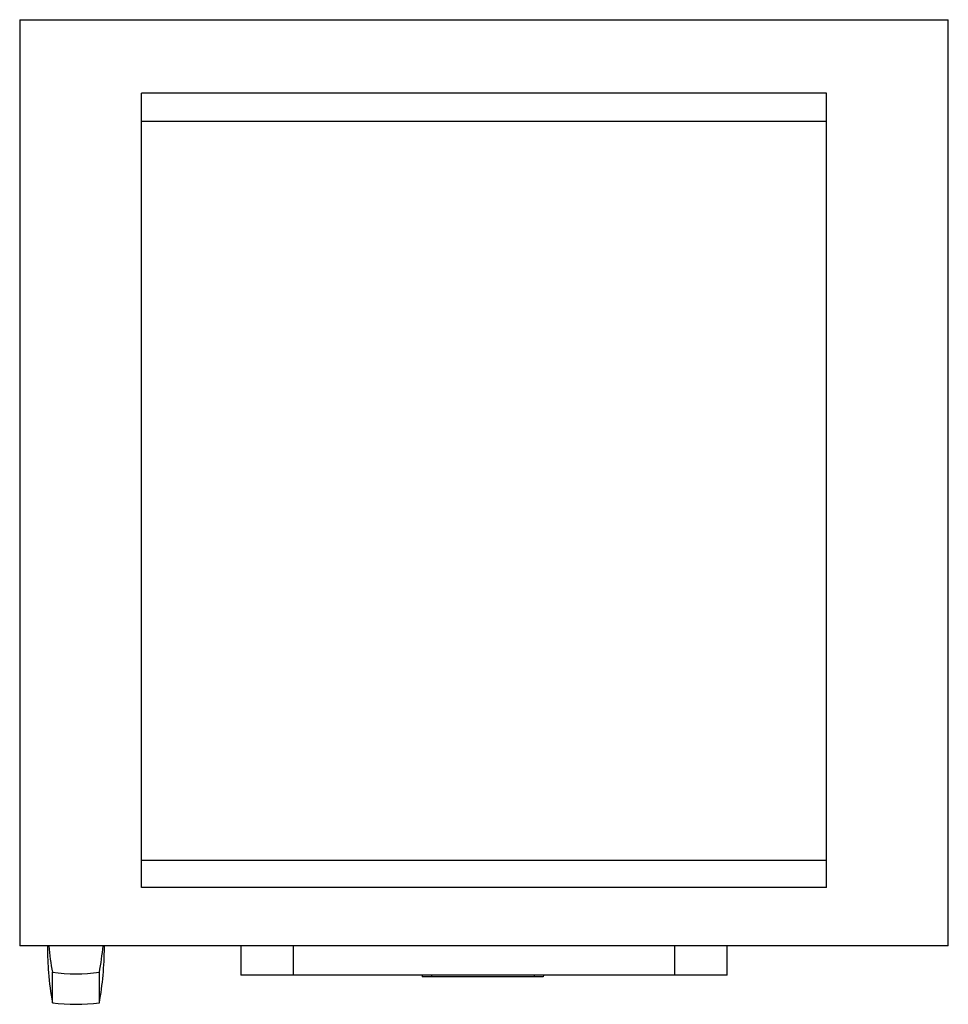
# Model space of a CAD drawing. Header units: millimetres. Extents: x 81 to 684, y 222 to 861.
import ezdxf

# ---------------------------------------------------------------- set-up
doc = ezdxf.new("R2010")
doc.units = ezdxf.units.MM
doc.header["$LTSCALE"] = 70.270343
doc.layers.get('0').update_dxf_attribs({"linetype": 'CONTINUOUS'})

msp = doc.modelspace()

# ---------------------------------------------------------------- linework, layer by layer
at = {"color": 7, "linetype": 'Continuous'}
for p, q in [((80.93, 861.36), (80.93, 259.86)), ((80.93, 861.36), (683.93, 861.36)), ((683.93, 259.86), (683.93, 861.36)), ((159.93, 297.9), (159.93, 813.73)), ((604.93, 813.73), (159.93, 813.73)), ((604.93, 297.9), (604.93, 813.73)), ((604.93, 795.23), (159.93, 795.23)), ((604.93, 315.23), (159.93, 315.23)), ((604.93, 297.9), (159.93, 297.9)), ((683.93, 259.86), (80.93, 259.86)), ((98.93, 259.86), (98.93, 258.87)), ((135.93, 258.87), (135.93, 259.86)), ((224.57, 259.86), (224.57, 240.86)), ((258.57, 259.86), (258.57, 240.86)), ((506.29, 240.86), (506.29, 259.86)), ((540.29, 240.86), (540.29, 259.86)), ((102.2, 222.9), (102.2, 242.73)), ((132.67, 222.9), (132.67, 242.73)), ((506.29, 240.86), (258.57, 240.86)), ((342.24, 240.86), (342.27, 239.86)), ((420.94, 239.86), (342.27, 239.86)), ((348.29, 240.86), (348.27, 239.86)), ((414.92, 240.86), (414.94, 239.86)), ((420.97, 240.86), (420.94, 239.86))]:
    msp.add_line(p, q, dxfattribs=at)
for centre, radius, start, end in [((301.06, 259.1), 202.13, 180.06323, 184.712), ((294.97, 278.38), 196.04, 185.42165, 190.47782), ((-60.1, 278.38), 196.04, 349.52218, 354.57835), ((-66.61, 259.13), 202.54, 349.69655, 359.92893), ((301.16, 259.1), 202.23, 184.71129, 190.31157), ((117.43, 364.48), 122.71, 262.86834, 277.13166), ((117.43, 342.74), 120.8, 262.75511, 277.24489)]:
    msp.add_arc(centre, radius, start, end, dxfattribs=at)
for points in [[(258.51, 240.86), (247.2, 240.86), (235.89, 240.86), (224.57, 240.86)], [(540.29, 240.86), (528.98, 240.86), (517.67, 240.86), (506.36, 240.86)]]:
    msp.add_open_spline(points, degree=3, dxfattribs=at)

doc.saveas('drawing.dxf')
